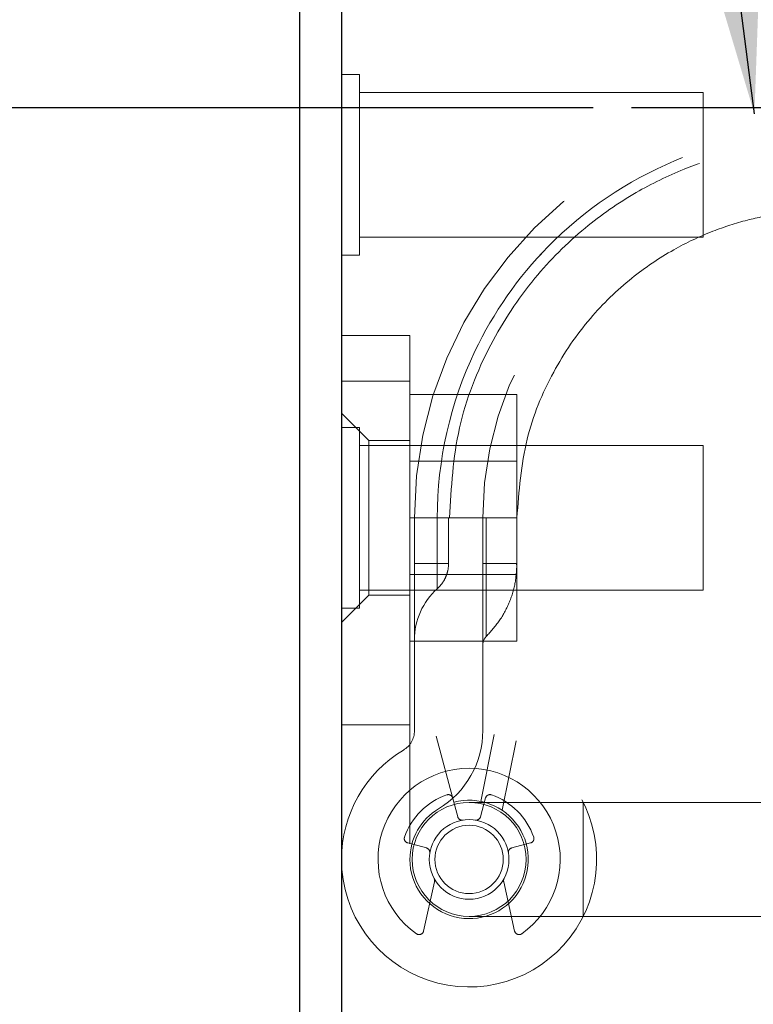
# Model space of a CAD drawing. Header units: inches. Extents: x 0.2 to 10.8, y 0.2 to 8.2.
# Tile 38 of 58: x 3.261 to 3.419, y 6.855 to 7.068. Entities that reach past the tile are written whole.
import ezdxf

# ---------------------------------------------------------------- set-up
doc = ezdxf.new("R2010")
doc.units = ezdxf.units.IN
doc.header["$MEASUREMENT"] = 0
doc.linetypes.add('HIDDEN', pattern=[0.07500000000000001, 0.05, -0.025])
doc.layers.add('DIMENSIONS', color=140, linetype='Continuous')
doc.layers.add('TEXT', color=140, linetype='Continuous')
doc.styles.add('SLDTEXTSTYLE0', font='TXT', dxfattribs={"width": 0.7})
doc.dimstyles.new('SLDDIMSTYLE1', dxfattribs={"dimtxt": 0.0849609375, "dimasz": 0.13, "dimexe": 0, "dimexo": 0.0625, "dimgap": 0.021240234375, "dimtad": 0, "dimtih": 1, "dimtoh": 1, "dimlfac": 8, "dimrnd": 1e-09, "dimzin": 12, "dimdsep": 46, "dimtxsty": 'SLDTEXTSTYLE0', "dimsah": 1, "dimcen": 0.09, "dimadec": 0, "dimazin": 3, "dimtfac": 1, "dimtmove": 0, "dimatfit": 0, "dimfxl": 0, "dimfrac": 2, "dimtolj": 1, "dimtzin": 12, "dimarcsym": 0})
doc.dimstyles.new('SLDDIMSTYLE2', dxfattribs={"dimtxt": 0.0849609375, "dimasz": 0.13, "dimexe": 0, "dimexo": 0.0625, "dimgap": 0.021240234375, "dimtad": 0, "dimtih": 1, "dimtoh": 1, "dimlfac": 8, "dimrnd": 1e-09, "dimzin": 4, "dimdsep": 46, "dimtxsty": 'SLDTEXTSTYLE0', "dimsah": 1, "dimcen": 0.09, "dimadec": 0, "dimazin": 1, "dimtfac": 1, "dimtofl": 0, "dimtmove": 0, "dimatfit": 3, "dimfxl": 0, "dimfrac": 2, "dimtolj": 1, "dimtzin": 12, "dimarcsym": 0})
doc.dimstyles.new('SLDDIMSTYLE3', dxfattribs={"dimtxt": 0.18, "dimasz": 0.13, "dimexe": 0, "dimexo": 0.0625, "dimgap": 0, "dimtad": 0, "dimtih": 1, "dimtoh": 1, "dimdec": 0, "dimrnd": 1e-09, "dimzin": 0, "dimdsep": 46, "dimtxsty": 'Standard', "dimsah": 1, "dimcen": 0.09, "dimadec": 0, "dimazin": 0, "dimtfac": 0.13, "dimtdec": 0, "dimtofl": 0, "dimtmove": 0, "dimatfit": 3, "dimfxl": 0, "dimfrac": 2, "dimtolj": 1, "dimtzin": 0, "dimarcsym": 0})

# ---------------------------------------------------------------- blocks, each defined once
blk = doc.blocks.new('_D_2')
at = {"layer": 'TEXT'}
for p, q in [((3.049258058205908, 7.048748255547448), (3.049258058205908, 7.298748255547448)), ((3.38456990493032, 7.048748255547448), (2.924258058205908, 7.048748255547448)), ((3.313353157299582, 6.808665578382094), (2.924258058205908, 6.808665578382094)), ((3.049258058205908, 6.454856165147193), (3.049258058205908, 6.808665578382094)), ((2.549651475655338, 6.454856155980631), (2.521121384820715, 6.454856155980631)), ((2.521121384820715, 6.454856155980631), (2.521121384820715, 6.319825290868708)), ((2.802120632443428, 6.454856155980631), (2.830650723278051, 6.454856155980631)), ((2.830650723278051, 6.454856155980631), (2.830650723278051, 6.319825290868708)), ((2.955308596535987, 6.454856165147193), (3.049258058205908, 6.454856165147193)), ((2.521121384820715, 6.319825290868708), (2.549651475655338, 6.319825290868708)), ((2.830650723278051, 6.319825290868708), (2.802120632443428, 6.319825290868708))]:
    blk.add_line(p, q, dxfattribs=at)
for points in [[(3.049258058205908, 7.048748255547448), (3.069258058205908, 7.178748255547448), (3.029258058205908, 7.178748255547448)], [(3.049258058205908, 6.808665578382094), (3.029258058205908, 6.678665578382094), (3.069258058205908, 6.678665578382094)]]:
    blk.add_solid(points, dxfattribs=at)
at = {"layer": 'TEXT', "char_height": 0.08333333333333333, "attachment_point": 1, "style": 'SLDTEXTSTYLE0'}
for s, insert in [('1.92', (2.549651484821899, 6.581298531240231)), ('48.8', (2.549651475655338, 6.427247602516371))]:
    blk.add_mtext(s, dxfattribs=dict(at, insert=insert))
blk = doc.blocks.new('_D_3')
at = {"layer": 'TEXT'}
for p, q in [((3.284739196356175, 7.808665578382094), (2.566317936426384, 7.808665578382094)), ((2.691317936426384, 7.808665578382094), (2.691317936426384, 7.512111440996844)), ((2.529743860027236, 7.358060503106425), (2.501213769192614, 7.358060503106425)), ((2.501213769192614, 7.358060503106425), (2.501213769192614, 7.223029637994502)), ((2.852892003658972, 7.358060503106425), (2.881422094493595, 7.358060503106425)), ((2.881422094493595, 7.358060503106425), (2.881422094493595, 7.223029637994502)), ((2.501213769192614, 7.223029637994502), (2.529743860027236, 7.223029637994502)), ((2.881422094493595, 7.223029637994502), (2.852892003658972, 7.223029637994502)), ((2.691317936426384, 6.808665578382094), (2.691317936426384, 7.204009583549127)), ((3.313353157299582, 6.808665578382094), (2.566317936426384, 6.808665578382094))]:
    blk.add_line(p, q, dxfattribs=at)
for points in [[(2.691317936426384, 7.808665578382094), (2.671317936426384, 7.678665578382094), (2.711317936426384, 7.678665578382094)], [(2.691317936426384, 6.808665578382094), (2.711317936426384, 6.938665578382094), (2.671317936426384, 6.938665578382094)]]:
    blk.add_solid(points, dxfattribs=at)
at = {"layer": 'TEXT', "char_height": 0.08333333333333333, "attachment_point": 1, "style": 'SLDTEXTSTYLE0'}
for s, insert in [('8.00', (2.56508336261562, 7.484502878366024)), ('203.2', (2.529743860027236, 7.330451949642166))]:
    blk.add_mtext(s, dxfattribs=dict(at, insert=insert))

msp = doc.modelspace()

# ---------------------------------------------------------------- linework, layer by layer
at = {"color": 7, "linetype": 'Continuous', "lineweight": 25}
for p, q in [((3.330239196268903, 7.795862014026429), (3.330239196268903, 6.844782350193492)), ((3.321239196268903, 6.850779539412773), (3.321239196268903, 7.795165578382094))]:
    msp.add_line(p, q, dxfattribs=at)
at = {"color": 7, "linetype": 'HIDDEN', "lineweight": 18}
for p, q in [((3.334145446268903, 7.055946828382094), (3.330239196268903, 7.055946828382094)), ((3.334145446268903, 7.016884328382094), (3.334145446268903, 7.055946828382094)), ((3.408364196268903, 7.052040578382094), (3.334145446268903, 7.052040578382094)), ((3.408364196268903, 7.020790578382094), (3.408364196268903, 7.052040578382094)), ((3.334145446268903, 7.020790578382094), (3.408364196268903, 7.020790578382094)), ((3.330239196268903, 7.016884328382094), (3.334145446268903, 7.016884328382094)), ((3.330239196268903, 6.999535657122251), (3.345002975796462, 6.999535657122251)), ((3.345002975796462, 6.999535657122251), (3.345002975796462, 6.989693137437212)), ((3.330239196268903, 6.989693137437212), (3.345002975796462, 6.989693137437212)), ((3.345002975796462, 6.989693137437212), (3.330239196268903, 6.989693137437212)), ((3.330239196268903, 6.989693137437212), (3.345002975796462, 6.989693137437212)), ((3.345002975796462, 6.989693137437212), (3.330239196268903, 6.989693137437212)), ((3.345002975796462, 6.989693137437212), (3.345002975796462, 6.886346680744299)), ((3.345002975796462, 6.986790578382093), (3.368127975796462, 6.986790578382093)), ((3.368127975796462, 6.960165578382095), (3.368127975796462, 6.986790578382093)), ((3.336144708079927, 6.976897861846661), (3.330239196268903, 6.982803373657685)), ((3.334145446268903, 6.979696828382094), (3.330239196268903, 6.979696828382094)), ((3.334145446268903, 6.940634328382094), (3.334145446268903, 6.979696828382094)), ((3.336144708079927, 6.976897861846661), (3.336144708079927, 6.943433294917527)), ((3.345002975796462, 6.976897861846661), (3.336144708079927, 6.976897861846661)), ((3.408364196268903, 6.975790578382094), (3.334145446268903, 6.975790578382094)), ((3.408364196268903, 6.944540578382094), (3.408364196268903, 6.975790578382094)), ((3.368127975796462, 6.972409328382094), (3.345002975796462, 6.972409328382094)), ((3.345002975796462, 6.960165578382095), (3.368127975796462, 6.960165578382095)), ((3.345987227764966, 6.9141855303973), (3.345987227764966, 6.960165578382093)), ((3.345987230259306, 6.96016557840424), (3.345987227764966, 6.950323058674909)), ((3.345987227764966, 6.950323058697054), (3.345987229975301, 6.960165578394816)), ((3.350917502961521, 6.960165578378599), (3.350917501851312, 6.950323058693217)), ((3.350917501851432, 6.950323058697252), (3.350917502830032, 6.960165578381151)), ((3.350917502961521, 6.960165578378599), (3.350917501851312, 6.950323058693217)), ((3.350917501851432, 6.950323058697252), (3.350917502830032, 6.960165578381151)), ((3.350917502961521, 6.960165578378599), (3.350917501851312, 6.950323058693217)), ((3.350917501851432, 6.950323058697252), (3.350917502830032, 6.960165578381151)), ((3.350917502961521, 6.960165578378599), (3.350917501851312, 6.950323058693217)), ((3.350917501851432, 6.950323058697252), (3.350917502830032, 6.960165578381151)), ((3.35336911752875, 6.950323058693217), (3.35336911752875, 6.960165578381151)), ((3.360751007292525, 6.960165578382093), (3.360751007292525, 6.9141855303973)), ((3.360751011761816, 6.960165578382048), (3.360751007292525, 6.950323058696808)), ((3.361487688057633, 6.960165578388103), (3.361487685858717, 6.950323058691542)), ((3.361487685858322, 6.950323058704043), (3.361487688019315, 6.960165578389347)), ((3.361487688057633, 6.960165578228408), (3.361487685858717, 6.950323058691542)), ((3.361487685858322, 6.950323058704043), (3.361487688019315, 6.960165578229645)), ((3.361487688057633, 6.960165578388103), (3.361487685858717, 6.950323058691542)), ((3.361487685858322, 6.950323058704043), (3.361487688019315, 6.960165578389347)), ((3.361487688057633, 6.960165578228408), (3.361487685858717, 6.950323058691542)), ((3.361487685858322, 6.950323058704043), (3.361487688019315, 6.960165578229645)), ((3.368126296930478, 6.950323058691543), (3.368126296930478, 6.960165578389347)), ((3.368127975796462, 6.933540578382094), (3.368127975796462, 6.960165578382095)), ((3.345987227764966, 6.950323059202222), (3.350917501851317, 6.950323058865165)), ((3.345987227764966, 6.950323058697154), (3.35091750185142, 6.950323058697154)), ((3.345987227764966, 6.950323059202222), (3.350917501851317, 6.950323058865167)), ((3.345987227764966, 6.950323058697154), (3.35091750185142, 6.950323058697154)), ((3.345987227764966, 6.950323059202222), (3.350917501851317, 6.950323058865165)), ((3.345987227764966, 6.950323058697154), (3.35091750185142, 6.950323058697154)), ((3.345987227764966, 6.950323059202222), (3.350917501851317, 6.950323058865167)), ((3.345987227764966, 6.950323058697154), (3.35091750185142, 6.950323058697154)), ((3.360751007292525, 6.950323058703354), (3.361487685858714, 6.950323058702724)), ((3.360751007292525, 6.950323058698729), (3.361487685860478, 6.950323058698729)), ((3.360751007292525, 6.950323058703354), (3.361487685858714, 6.950323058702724)), ((3.360751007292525, 6.950323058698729), (3.361487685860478, 6.950323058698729)), ((3.360751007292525, 6.950323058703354), (3.361487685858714, 6.950323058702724)), ((3.360751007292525, 6.950323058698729), (3.361487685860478, 6.950323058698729)), ((3.360751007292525, 6.950323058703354), (3.361487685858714, 6.950323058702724)), ((3.360751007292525, 6.950323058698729), (3.361487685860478, 6.950323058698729)), ((3.345002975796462, 6.947921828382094), (3.368127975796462, 6.947921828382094)), ((3.330239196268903, 6.937527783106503), (3.336144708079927, 6.943433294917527)), ((3.334145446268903, 6.944540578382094), (3.408364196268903, 6.944540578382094)), ((3.336144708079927, 6.943433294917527), (3.345002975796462, 6.943433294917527)), ((3.330239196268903, 6.940634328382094), (3.334145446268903, 6.940634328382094)), ((3.345002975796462, 6.933540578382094), (3.368127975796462, 6.933540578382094)), ((3.345002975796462, 6.915427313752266), (3.330239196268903, 6.915427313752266)), ((3.350665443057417, 6.912966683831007), (3.354486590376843, 6.898705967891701)), ((3.363211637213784, 6.913368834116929), (3.360311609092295, 6.898892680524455)), ((3.367950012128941, 6.911967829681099), (3.364943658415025, 6.896960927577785)), ((3.364943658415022, 6.896960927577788), (3.367950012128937, 6.9119678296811)), ((3.367950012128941, 6.911967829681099), (3.364943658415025, 6.896960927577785)), ((3.364943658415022, 6.896960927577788), (3.367950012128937, 6.9119678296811)), ((3.354486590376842, 6.8987059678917), (3.355327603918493, 6.895567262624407)), ((3.382404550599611, 6.898649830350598), (3.357798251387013, 6.898649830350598)), ((3.360268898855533, 6.895567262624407), (3.361355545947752, 6.899622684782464)), ((3.382404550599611, 6.898649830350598), (3.382404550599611, 6.874043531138)), ((3.382404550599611, 6.898649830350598), (3.382404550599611, 6.874043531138)), ((3.424235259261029, 6.898649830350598), (3.382404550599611, 6.898649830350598)), ((3.348577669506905, 6.888817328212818), (3.344522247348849, 6.889903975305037)), ((3.371074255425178, 6.889903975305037), (3.367018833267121, 6.888817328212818)), ((3.347963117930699, 6.870863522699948), (3.350333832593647, 6.881539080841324)), ((3.365262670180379, 6.881539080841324), (3.367633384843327, 6.870863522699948)), ((3.357798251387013, 6.874043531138), (3.382404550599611, 6.874043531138)), ((3.382404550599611, 6.874043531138), (3.424235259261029, 6.874043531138))]:
    msp.add_line(p, q, dxfattribs=at)
for radius in [0.01230314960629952, 0.008612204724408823, 0.00738188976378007]:
    msp.add_circle((3.357798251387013, 6.886346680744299), radius, dxfattribs=at)
for centre, radius, start, end in [((3.43456990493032, 6.960165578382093), 0.08858267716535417, 0, 180), ((3.43456990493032, 6.960165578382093), 0.07381889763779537, 0, 180), ((3.360751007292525, 6.933817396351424), 0.0147637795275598, 131.7633977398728, 180), ((3.363211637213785, 6.932751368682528), 0.002460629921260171, 134.47627243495, 180), ((3.357798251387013, 6.886346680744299), 0.02755905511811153, 180, 104.9999999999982), ((3.341065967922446, 6.9141855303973), 0.004921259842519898, 301.0075830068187, 0), ((3.341065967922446, 6.9141855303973), 0.01968503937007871, 301.0075830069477, 0), ((3.357798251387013, 6.886346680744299), 0.02755905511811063, 121.0075830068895, 180), ((3.357798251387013, 6.886346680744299), 0.01968503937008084, 305.2609148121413, 234.7390851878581), ((3.357798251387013, 6.886346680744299), 0.01476377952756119, 109.0960437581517, 160.9039562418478), ((3.353290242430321, 6.899367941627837), 0.0009842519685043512, 14.99999999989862, 109.0960437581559), ((3.362306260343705, 6.899367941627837), 0.000984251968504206, 70.90395624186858, 165.0000000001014), ((3.357798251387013, 6.886346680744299), 0.01476377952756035, 19.09604375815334, 70.90395624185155), ((3.357798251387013, 6.886346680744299), 0.0127952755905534, 180, 104.9999999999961), ((3.357798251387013, 6.886346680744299), 0.01279527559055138, 121.0075830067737, 180), ((3.356278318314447, 6.895822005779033), 0.0009842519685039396, 194.9999999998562, 279.113157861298), ((3.359318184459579, 6.895822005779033), 0.0009842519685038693, 260.8868421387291, 345.0000000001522), ((3.344776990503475, 6.890854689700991), 0.0009842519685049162, 160.9039562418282, 255.0000000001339), ((3.370819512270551, 6.890854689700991), 0.0009842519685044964, 284.9999999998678, 19.09604375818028), ((3.348322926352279, 6.887866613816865), 0.0009842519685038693, 350.8868421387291, 75.00000000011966), ((3.367273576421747, 6.887866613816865), 0.0009842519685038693, 104.9999999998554, 189.1131578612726), ((3.349372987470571, 6.881752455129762), 0.000984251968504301, 347.4795372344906, 28.60326370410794), ((3.366223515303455, 6.881752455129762), 0.0009842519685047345, 151.3967362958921, 192.5204627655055), ((3.347002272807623, 6.871076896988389), 0.0009842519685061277, 234.7390851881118, 347.4795372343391), ((3.368594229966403, 6.871076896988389), 0.0009842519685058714, 192.5204627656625, 305.2609148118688)]:
    msp.add_arc(centre, radius, start, end, dxfattribs=at)
for points, knots in [([(3.518223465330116, 6.960165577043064), (3.518237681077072, 6.972571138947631), (3.513319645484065, 6.994189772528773), (3.494304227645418, 7.021373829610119), (3.467810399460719, 7.039355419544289), (3.434569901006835, 7.046047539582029), (3.401329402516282, 7.039355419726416), (3.374835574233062, 7.021373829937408), (3.355820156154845, 6.994189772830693), (3.350902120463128, 6.972571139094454), (3.350916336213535, 6.960165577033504)], [4.712414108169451, 4.712414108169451, 4.712414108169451, 4.712414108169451, 5.15721612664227, 5.4883921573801, 5.8858033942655, 6.2832146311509, 6.68062586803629, 7.07803710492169, 7.40921313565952, 7.854015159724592, 7.854015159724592, 7.854015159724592, 7.854015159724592]), ([(3.518223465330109, 6.960165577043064), (3.518237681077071, 6.97257113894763), (3.513319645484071, 6.994189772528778), (3.49430422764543, 7.021373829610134), (3.46781039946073, 7.039355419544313), (3.43456990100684, 7.046047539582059), (3.401329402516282, 7.039355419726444), (3.374835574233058, 7.021373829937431), (3.355820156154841, 6.994189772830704), (3.350902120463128, 6.972571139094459), (3.350916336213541, 6.960165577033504)], [4.712414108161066, 4.712414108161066, 4.712414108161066, 4.712414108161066, 5.15721612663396, 5.48839215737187, 5.88580339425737, 6.28321463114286, 6.68062586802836, 7.07803710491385, 7.40921313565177, 7.854015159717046, 7.854015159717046, 7.854015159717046, 7.854015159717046]), ([(3.518223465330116, 6.960165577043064), (3.518237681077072, 6.972571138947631), (3.513319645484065, 6.994189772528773), (3.494304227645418, 7.021373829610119), (3.467810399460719, 7.039355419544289), (3.434569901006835, 7.046047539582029), (3.401329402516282, 7.039355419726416), (3.374835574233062, 7.021373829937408), (3.355820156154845, 6.994189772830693), (3.350902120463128, 6.972571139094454), (3.350916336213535, 6.960165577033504)], [4.712414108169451, 4.712414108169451, 4.712414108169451, 4.712414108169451, 5.15721612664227, 5.4883921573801, 5.8858033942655, 6.2832146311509, 6.68062586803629, 7.07803710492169, 7.40921313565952, 7.854015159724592, 7.854015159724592, 7.854015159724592, 7.854015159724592]), ([(3.518223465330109, 6.960165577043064), (3.518237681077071, 6.97257113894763), (3.513319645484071, 6.994189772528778), (3.49430422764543, 7.021373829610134), (3.46781039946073, 7.039355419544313), (3.43456990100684, 7.046047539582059), (3.401329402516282, 7.039355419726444), (3.374835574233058, 7.021373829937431), (3.355820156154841, 6.994189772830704), (3.350902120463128, 6.972571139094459), (3.350916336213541, 6.960165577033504)], [4.712414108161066, 4.712414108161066, 4.712414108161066, 4.712414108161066, 5.15721612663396, 5.48839215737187, 5.88580339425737, 6.28321463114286, 6.68062586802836, 7.07803710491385, 7.40921313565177, 7.854015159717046, 7.854015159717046, 7.854015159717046, 7.854015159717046]), ([(3.35091634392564, 6.960165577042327), (3.350902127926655, 6.972571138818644), (3.355820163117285, 6.994189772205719), (3.374835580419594, 7.021373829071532), (3.401329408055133, 7.03935541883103), (3.434569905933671, 7.046047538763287), (3.467810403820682, 7.039355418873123), (3.494304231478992, 7.021373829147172), (3.51331964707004, 6.994189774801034), (3.518237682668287, 6.972571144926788), (3.518223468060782, 6.96016558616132)], [4.712364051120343, 4.712364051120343, 4.712364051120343, 4.712364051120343, 5.15716607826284, 5.488342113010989, 5.885753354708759, 6.28316459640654, 6.68057583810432, 7.077987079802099, 7.40916311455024, 7.853965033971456, 7.853965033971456, 7.853965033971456, 7.853965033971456]), ([(3.350916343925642, 6.960165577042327), (3.350902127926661, 6.972571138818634), (3.355820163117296, 6.994189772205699), (3.374835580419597, 7.021373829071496), (3.401329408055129, 7.039355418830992), (3.434569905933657, 7.04604753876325), (3.467810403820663, 7.039355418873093), (3.494304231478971, 7.021373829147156), (3.513319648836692, 6.994189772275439), (3.518237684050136, 6.972571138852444), (3.518223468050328, 6.960165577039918)], [4.71236405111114, 4.71236405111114, 4.71236405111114, 4.71236405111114, 5.157166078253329, 5.4883421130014, 5.88575335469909, 6.28316459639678, 6.680575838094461, 7.07798707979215, 7.409163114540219, 7.853965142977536, 7.853965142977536, 7.853965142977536, 7.853965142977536]), ([(3.35091634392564, 6.960165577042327), (3.350902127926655, 6.972571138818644), (3.355820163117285, 6.994189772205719), (3.374835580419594, 7.021373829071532), (3.401329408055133, 7.03935541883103), (3.434569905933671, 7.046047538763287), (3.467810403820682, 7.039355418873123), (3.494304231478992, 7.021373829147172), (3.51331964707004, 6.994189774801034), (3.518237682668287, 6.972571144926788), (3.518223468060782, 6.96016558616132)], [4.712364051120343, 4.712364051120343, 4.712364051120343, 4.712364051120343, 5.15716607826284, 5.488342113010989, 5.885753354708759, 6.28316459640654, 6.68057583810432, 7.077987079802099, 7.40916311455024, 7.853965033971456, 7.853965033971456, 7.853965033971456, 7.853965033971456]), ([(3.350916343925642, 6.960165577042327), (3.350902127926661, 6.972571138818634), (3.355820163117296, 6.994189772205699), (3.374835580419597, 7.021373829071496), (3.401329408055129, 7.039355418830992), (3.434569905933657, 7.04604753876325), (3.467810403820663, 7.039355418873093), (3.494304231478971, 7.021373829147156), (3.513319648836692, 6.994189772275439), (3.518237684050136, 6.972571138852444), (3.518223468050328, 6.960165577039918)], [4.71236405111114, 4.71236405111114, 4.71236405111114, 4.71236405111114, 5.157166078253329, 5.4883421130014, 5.88575335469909, 6.28316459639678, 6.680575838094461, 7.07798707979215, 7.409163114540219, 7.853965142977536, 7.853965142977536, 7.853965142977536, 7.853965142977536]), ([(3.353552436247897, 6.960145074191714), (3.353932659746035, 6.966687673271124), (3.354685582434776, 6.97964339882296), (3.361628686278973, 6.997270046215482), (3.371152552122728, 7.011772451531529), (3.382094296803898, 7.022683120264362), (3.393171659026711, 7.030385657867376), (3.403556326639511, 7.03546238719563), (3.412990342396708, 7.038619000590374), (3.422387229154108, 7.040632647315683), (3.432955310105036, 7.041628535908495), (3.445567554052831, 7.040996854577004), (3.459931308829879, 7.037837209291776), (3.47533256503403, 7.031134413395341), (3.49061667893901, 7.020037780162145), (3.501600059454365, 7.00694206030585), (3.508621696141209, 6.994154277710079), (3.512715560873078, 6.983173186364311), (3.515343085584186, 6.971704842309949), (3.515561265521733, 6.963895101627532), (3.515665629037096, 6.960159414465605)], [0, 0, 0, 0, 0.07677256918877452, 0.152025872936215, 0.219793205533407, 0.2800518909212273, 0.332803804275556, 0.3780288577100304, 0.4157324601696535, 0.4497021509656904, 0.491022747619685, 0.5404034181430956, 0.5978448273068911, 0.6633181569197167, 0.7368401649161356, 0.8183840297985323, 0.8622634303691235, 0.9081569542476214, 0.9560680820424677, 1, 1, 1, 1]), ([(3.368126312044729, 6.960165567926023), (3.368554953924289, 6.965896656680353), (3.369373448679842, 6.97684021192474), (3.375376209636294, 6.991477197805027), (3.383313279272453, 7.003151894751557), (3.392336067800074, 7.011900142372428), (3.401428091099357, 7.018046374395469), (3.409923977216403, 7.022071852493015), (3.417625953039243, 7.024551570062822), (3.425286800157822, 7.026107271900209), (3.433891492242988, 7.026830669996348), (3.444145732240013, 7.026222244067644), (3.45580726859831, 7.023555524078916), (3.46829539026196, 7.018016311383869), (3.480670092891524, 7.00891376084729), (3.4916099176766, 6.995795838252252), (3.497900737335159, 6.981826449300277), (3.50073613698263, 6.969135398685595), (3.500911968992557, 6.962367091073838), (3.501001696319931, 6.95891321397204)], [0, 0, 0, 0, 0.08179200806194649, 0.1561824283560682, 0.223169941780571, 0.2827325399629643, 0.3348719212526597, 0.3795686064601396, 0.416827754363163, 0.4504063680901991, 0.4912536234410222, 0.5400648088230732, 0.5968404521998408, 0.6615526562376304, 0.734217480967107, 0.8148089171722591, 0.9033104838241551, 0.9506592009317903, 1, 1, 1, 1]), ([(3.350917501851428, 6.950323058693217), (3.350917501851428, 6.94960398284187), (3.350917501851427, 6.948885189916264), (3.350917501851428, 6.94755651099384), (3.350917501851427, 6.946947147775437), (3.350917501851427, 6.945930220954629), (3.350917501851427, 6.945523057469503), (3.350917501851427, 6.944972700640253), (3.350917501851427, 6.944829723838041), (3.350917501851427, 6.944829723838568), (3.350917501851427, 6.944972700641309), (3.350917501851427, 6.945523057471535), (3.350917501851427, 6.94593022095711), (3.350917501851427, 6.946947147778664), (3.350917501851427, 6.947556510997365), (3.350917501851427, 6.948885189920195), (3.350917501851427, 6.949603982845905), (3.350917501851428, 6.950323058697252)], [0, 0, 0, 0, 0.125, 0.125, 0.25, 0.25, 0.375, 0.375, 0.5, 0.5, 0.625, 0.625, 0.75, 0.75, 0.875, 0.875, 1, 1, 1, 1]), ([(3.350917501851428, 6.950323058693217), (3.350917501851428, 6.94960398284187), (3.350917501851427, 6.948885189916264), (3.350917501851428, 6.94755651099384), (3.350917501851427, 6.946947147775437), (3.350917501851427, 6.945930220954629), (3.350917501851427, 6.945523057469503), (3.350917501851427, 6.944972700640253), (3.350917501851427, 6.944829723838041), (3.350917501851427, 6.944829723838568), (3.350917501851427, 6.944972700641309), (3.350917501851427, 6.945523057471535), (3.350917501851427, 6.94593022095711), (3.350917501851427, 6.946947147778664), (3.350917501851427, 6.947556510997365), (3.350917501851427, 6.948885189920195), (3.350917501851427, 6.949603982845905), (3.350917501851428, 6.950323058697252)], [0, 0, 0, 0, 0.125, 0.125, 0.25, 0.25, 0.375, 0.375, 0.5, 0.5, 0.625, 0.625, 0.75, 0.75, 0.875, 0.875, 1, 1, 1, 1]), ([(3.350917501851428, 6.950323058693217), (3.350917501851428, 6.94960398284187), (3.350917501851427, 6.948885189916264), (3.350917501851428, 6.94755651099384), (3.350917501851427, 6.946947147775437), (3.350917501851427, 6.945930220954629), (3.350917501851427, 6.945523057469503), (3.350917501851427, 6.944972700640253), (3.350917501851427, 6.944829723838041), (3.350917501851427, 6.944829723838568), (3.350917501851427, 6.944972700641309), (3.350917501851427, 6.945523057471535), (3.350917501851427, 6.94593022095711), (3.350917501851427, 6.946947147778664), (3.350917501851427, 6.947556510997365), (3.350917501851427, 6.948885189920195), (3.350917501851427, 6.949603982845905), (3.350917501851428, 6.950323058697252)], [0, 0, 0, 0, 0.125, 0.125, 0.25, 0.25, 0.375, 0.375, 0.5, 0.5, 0.625, 0.625, 0.75, 0.75, 0.875, 0.875, 1, 1, 1, 1]), ([(3.350917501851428, 6.950323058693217), (3.350917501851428, 6.94960398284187), (3.350917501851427, 6.948885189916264), (3.350917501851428, 6.94755651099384), (3.350917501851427, 6.946947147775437), (3.350917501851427, 6.945930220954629), (3.350917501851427, 6.945523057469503), (3.350917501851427, 6.944972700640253), (3.350917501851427, 6.944829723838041), (3.350917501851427, 6.944829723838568), (3.350917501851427, 6.944972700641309), (3.350917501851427, 6.945523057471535), (3.350917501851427, 6.94593022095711), (3.350917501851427, 6.946947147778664), (3.350917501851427, 6.947556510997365), (3.350917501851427, 6.948885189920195), (3.350917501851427, 6.949603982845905), (3.350917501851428, 6.950323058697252)], [0, 0, 0, 0, 0.125, 0.125, 0.25, 0.25, 0.375, 0.375, 0.5, 0.5, 0.625, 0.625, 0.75, 0.75, 0.875, 0.875, 1, 1, 1, 1]), ([(3.350917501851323, 6.944829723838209), (3.351280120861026, 6.945197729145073), (3.352006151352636, 6.945934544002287), (3.352761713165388, 6.947299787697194), (3.353270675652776, 6.948774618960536), (3.353336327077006, 6.949807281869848), (3.353369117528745, 6.950323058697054)], [0, 0, 0, 0, 0.2496727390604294, 0.4998911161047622, 0.7502141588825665, 1, 1, 1, 1]), ([(3.361487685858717, 6.950323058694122), (3.361487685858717, 6.946165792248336), (3.361487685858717, 6.940019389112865), (3.361487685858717, 6.935330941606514), (3.361487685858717, 6.934095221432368), (3.361487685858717, 6.93533094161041), (3.361487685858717, 6.940019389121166), (3.361487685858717, 6.946165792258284), (3.361487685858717, 6.950323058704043)], [6.283185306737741, 6.283185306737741, 6.283185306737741, 6.283185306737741, 7.068583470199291, 7.46128255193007, 7.85398163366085, 8.24668071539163, 8.6393797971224, 9.42477796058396, 9.42477796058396, 9.42477796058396, 9.42477796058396]), ([(3.361487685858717, 6.950323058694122), (3.361487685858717, 6.946165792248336), (3.361487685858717, 6.940019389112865), (3.361487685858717, 6.935330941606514), (3.361487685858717, 6.934095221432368), (3.361487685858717, 6.93533094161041), (3.361487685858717, 6.940019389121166), (3.361487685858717, 6.946165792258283), (3.361487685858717, 6.950323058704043)], [6.283185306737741, 6.283185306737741, 6.283185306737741, 6.283185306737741, 7.068583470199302, 7.461282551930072, 7.853981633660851, 8.24668071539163, 8.63937979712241, 9.42477796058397, 9.42477796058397, 9.42477796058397, 9.42477796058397]), ([(3.361487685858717, 6.950323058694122), (3.361487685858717, 6.946165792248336), (3.361487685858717, 6.940019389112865), (3.361487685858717, 6.935330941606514), (3.361487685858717, 6.934095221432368), (3.361487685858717, 6.93533094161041), (3.361487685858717, 6.940019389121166), (3.361487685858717, 6.946165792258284), (3.361487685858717, 6.950323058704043)], [6.283185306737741, 6.283185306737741, 6.283185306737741, 6.283185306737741, 7.068583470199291, 7.46128255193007, 7.85398163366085, 8.24668071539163, 8.6393797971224, 9.42477796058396, 9.42477796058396, 9.42477796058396, 9.42477796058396]), ([(3.361487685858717, 6.950323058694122), (3.361487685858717, 6.946165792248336), (3.361487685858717, 6.940019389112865), (3.361487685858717, 6.935330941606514), (3.361487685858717, 6.934095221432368), (3.361487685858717, 6.93533094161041), (3.361487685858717, 6.940019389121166), (3.361487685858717, 6.946165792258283), (3.361487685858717, 6.950323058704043)], [6.283185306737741, 6.283185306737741, 6.283185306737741, 6.283185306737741, 7.068583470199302, 7.461282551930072, 7.853981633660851, 8.24668071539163, 8.63937979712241, 9.42477796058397, 9.42477796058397, 9.42477796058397, 9.42477796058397]), ([(3.361487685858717, 6.934507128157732), (3.362476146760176, 6.935596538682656), (3.364452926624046, 6.937775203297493), (3.366520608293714, 6.941696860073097), (3.367877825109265, 6.945918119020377), (3.368043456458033, 6.948854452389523), (3.368126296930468, 6.950323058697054)], [0, 0, 0, 0, 0.2500635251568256, 0.5000911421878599, 0.7499707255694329, 1, 1, 1, 1]), ([(3.361487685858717, 6.950323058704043), (3.362477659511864, 6.950323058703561), (3.364457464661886, 6.950323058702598), (3.366502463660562, 6.950323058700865), (3.367704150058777, 6.950323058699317), (3.367857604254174, 6.950323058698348), (3.367908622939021, 6.950323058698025)], [0, 0, 0, 0, 0.2859748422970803, 0.5719086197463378, 0.8576731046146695, 0.9999999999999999, 0.9999999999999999, 0.9999999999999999, 0.9999999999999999]), ([(3.361487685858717, 6.950323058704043), (3.362477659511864, 6.950323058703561), (3.364457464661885, 6.9503230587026), (3.366502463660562, 6.950323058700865), (3.367704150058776, 6.950323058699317), (3.367857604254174, 6.950323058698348), (3.367908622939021, 6.950323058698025)], [0, 0, 0, 0, 0.2859748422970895, 0.5719086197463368, 0.8576731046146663, 1, 1, 1, 1]), ([(3.367908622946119, 6.950323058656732), (3.36785760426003, 6.950323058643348), (3.36770415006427, 6.95032305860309), (3.366502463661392, 6.95032305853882), (3.36445746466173, 6.950323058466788), (3.362477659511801, 6.95032305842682), (3.361487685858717, 6.950323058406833)], [0, 0, 0, 0, 0.1423268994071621, 0.4280913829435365, 0.7140251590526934, 1, 1, 1, 1]), ([(3.361487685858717, 6.950323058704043), (3.362477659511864, 6.950323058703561), (3.364457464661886, 6.950323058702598), (3.366502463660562, 6.950323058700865), (3.367704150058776, 6.950323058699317), (3.367857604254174, 6.950323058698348), (3.367908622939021, 6.950323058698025)], [0, 0, 0, 0, 0.2859748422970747, 0.5719086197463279, 0.8576731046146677, 1, 1, 1, 1]), ([(3.367908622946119, 6.950323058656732), (3.367857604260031, 6.950323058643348), (3.367704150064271, 6.950323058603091), (3.366502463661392, 6.95032305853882), (3.36445746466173, 6.950323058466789), (3.362477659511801, 6.95032305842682), (3.361487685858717, 6.950323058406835)], [0, 0, 0, 0, 0.1423268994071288, 0.428091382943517, 0.7140251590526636, 1, 1, 1, 1]), ([(3.361487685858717, 6.950323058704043), (3.362477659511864, 6.950323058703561), (3.364457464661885, 6.9503230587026), (3.366502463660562, 6.950323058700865), (3.367704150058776, 6.950323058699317), (3.367857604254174, 6.950323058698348), (3.367908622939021, 6.950323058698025)], [0, 0, 0, 0, 0.2859748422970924, 0.5719086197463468, 0.8576731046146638, 1, 1, 1, 1]), ([(3.367908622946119, 6.950323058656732), (3.367857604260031, 6.950323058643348), (3.367704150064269, 6.95032305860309), (3.366502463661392, 6.95032305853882), (3.364457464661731, 6.950323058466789), (3.362477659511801, 6.95032305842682), (3.361487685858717, 6.950323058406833)], [0, 0, 0, 0, 0.1423268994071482, 0.4280913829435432, 0.7140251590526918, 1, 1, 1, 1]), ([(3.368126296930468, 6.950323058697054), (3.368125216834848, 6.950206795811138), (3.368123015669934, 6.949969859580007), (3.368101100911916, 6.9498652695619), (3.368066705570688, 6.9499620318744), (3.368034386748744, 6.950199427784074), (3.368017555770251, 6.950323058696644)], [0, 0, 0, 0, 0.2296058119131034, 0.4679217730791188, 0.7229045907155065, 1, 1, 1, 1])]:
    msp.add_open_spline(points, degree=3, knots=knots, dxfattribs=at)
for points in [[(3.368126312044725, 6.960165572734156), (3.368126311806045, 6.960165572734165), (3.365675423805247, 6.960165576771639), (3.361487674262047, 6.960165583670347)], [(3.368126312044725, 6.960165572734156), (3.368126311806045, 6.960165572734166), (3.365675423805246, 6.960165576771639), (3.361487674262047, 6.960165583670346)], [(3.35336911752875, 6.950323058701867), (3.353369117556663, 6.950323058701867), (3.352455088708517, 6.950323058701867), (3.350917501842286, 6.950323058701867)], [(3.350917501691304, 6.950323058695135), (3.352455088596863, 6.950323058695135), (3.353369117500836, 6.950323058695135), (3.35336911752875, 6.950323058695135)], [(3.35336911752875, 6.950323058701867), (3.353369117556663, 6.950323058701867), (3.352455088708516, 6.950323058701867), (3.350917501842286, 6.950323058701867)], [(3.350917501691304, 6.950323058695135), (3.352455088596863, 6.950323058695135), (3.353369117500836, 6.950323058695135), (3.35336911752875, 6.950323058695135)], [(3.35336911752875, 6.950323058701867), (3.353369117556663, 6.950323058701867), (3.352455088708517, 6.950323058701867), (3.350917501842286, 6.950323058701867)], [(3.350917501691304, 6.950323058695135), (3.352455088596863, 6.950323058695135), (3.353369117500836, 6.950323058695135), (3.35336911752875, 6.950323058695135)], [(3.35336911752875, 6.950323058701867), (3.353369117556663, 6.950323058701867), (3.352455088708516, 6.950323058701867), (3.350917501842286, 6.950323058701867)], [(3.350917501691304, 6.950323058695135), (3.352455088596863, 6.950323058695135), (3.353369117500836, 6.950323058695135), (3.35336911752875, 6.950323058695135)], [(3.368126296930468, 6.950323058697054), (3.368131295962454, 6.950323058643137), (3.366948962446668, 6.950323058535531), (3.363581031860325, 6.950323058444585), (3.361487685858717, 6.950323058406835)]]:
    msp.add_open_spline(points, degree=3, dxfattribs=at)
at = {"layer": 'TEXT'}
msp.add_line((3.43456990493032, 7.048748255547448), (3.392890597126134, 7.048748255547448), dxfattribs=at)

# ---------------------------------------------------------------- dimensions: what is measured, and where the dimension line sits
for base, p1, p2, dimstyle, picture, middle in [((2.691317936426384, 7.808665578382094), (3.363353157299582, 6.808665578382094), (3.334739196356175, 7.808665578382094), 'SLDDIMSTYLE2', '_D_3', (2.691317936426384, 7.358060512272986)), ((3.049258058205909, 6.808665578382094), (3.43456990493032, 7.048748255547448), (3.363353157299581, 6.808665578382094), 'SLDDIMSTYLE1', '_D_2', (3.049258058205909, 6.454856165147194))]:
    dim = msp.add_linear_dim(base=base, p1=p1, p2=p2, angle=90.0000000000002, dimstyle=dimstyle, dxfattribs=at)
    dim.commit()
    dim.dimension.update_dxf_attribs({"geometry": picture, "text_midpoint": middle, "dimtype": 160})

# ---------------------------------------------------------------- leaders
at = {"layer": 'DIMENSIONS'}
msp.add_leader([(3.419437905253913, 7.047446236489), (3.369204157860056, 7.440561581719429), (3.277689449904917, 7.440561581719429)], dimstyle='SLDDIMSTYLE3', dxfattribs=at)

doc.saveas('drawing.dxf')
